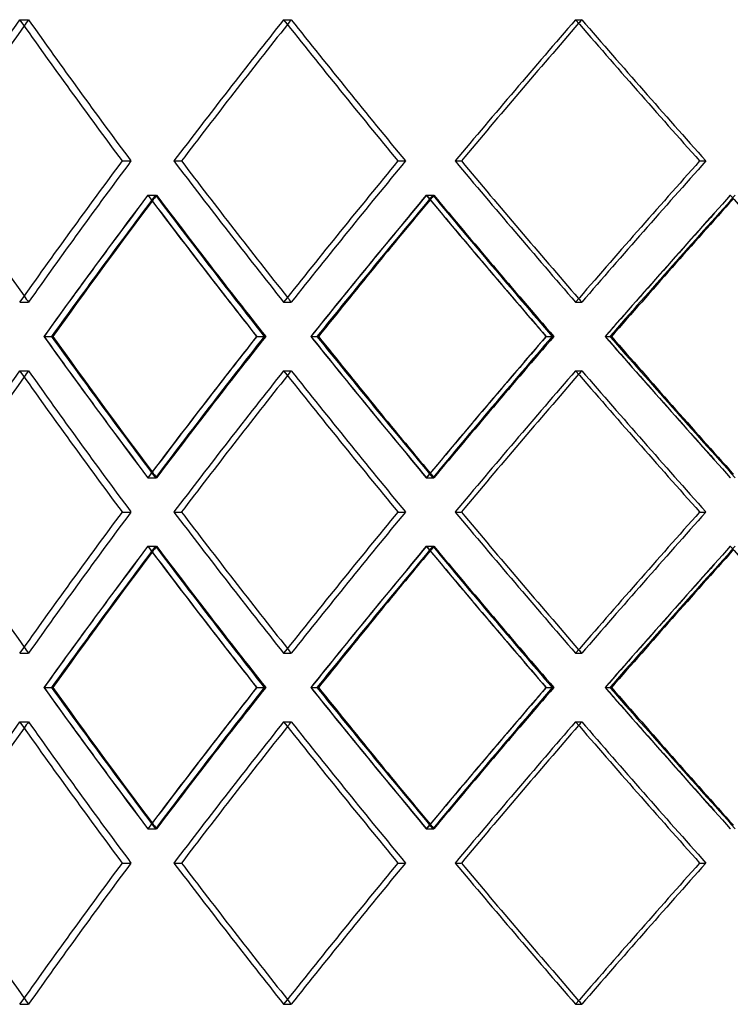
# Model space of a CAD drawing. Header units: millimetres. Extents: x -790 to 790, y -571 to 625.
# Tile 4 of 12: x -380 to -238, y -36 to 161. Entities that reach past the tile are written whole.
import ezdxf

# ---------------------------------------------------------------- set-up
doc = ezdxf.new("R2010")
doc.units = ezdxf.units.MM
doc.layers.add('HIDDEN', color=7, linetype='Continuous')
doc.layers.add('THICK', color=7, linetype='Continuous')

msp = doc.modelspace()

# ---------------------------------------------------------------- linework, layer by layer
at = {"layer": 'HIDDEN'}
for p, q in [((-380.07, 160.64), (-378.3, 160.64)), ((-380.07, 160.64), (-378.3, 160.64)), ((-327.21, 160.64), (-325.69, 160.64)), ((-327.21, 160.64), (-325.69, 160.64)), ((-268.75, 160.64), (-267.5, 160.64)), ((-268.75, 160.64), (-267.5, 160.64)), ((-359.55, 132.37), (-357.78, 132.37)), ((-359.55, 132.37), (-357.78, 132.37)), ((-349.19, 132.37), (-347.67, 132.37)), ((-304.32, 132.37), (-302.8, 132.37)), ((-304.32, 132.37), (-302.8, 132.37)), ((-292.87, 132.37), (-291.62, 132.37)), ((-243.89, 132.37), (-242.64, 132.37)), ((-243.89, 132.37), (-242.64, 132.37)), ((-354.41, 125.51), (-352.64, 125.51)), ((-354.38, 125.51), (-352.86, 125.51)), ((-298.64, 125.51), (-297.11, 125.51)), ((-298.6, 125.51), (-297.35, 125.51)), ((-380.07, 104.09), (-378.3, 104.09)), ((-380.07, 104.09), (-378.3, 104.09)), ((-327.21, 104.09), (-325.69, 104.09)), ((-327.21, 104.09), (-325.69, 104.09)), ((-268.75, 104.09), (-267.5, 104.09)), ((-268.75, 104.09), (-267.5, 104.09)), ((-375.23, 97.23), (-373.7, 97.23)), ((-332.58, 97.23), (-330.8, 97.23)), ((-332.58, 97.23), (-331.1, 97.23)), ((-321.79, 97.23), (-320.53, 97.23)), ((-274.62, 97.23), (-273.08, 97.23)), ((-274.62, 97.23), (-273.41, 97.23)), ((-262.84, 97.23), (-261.88, 97.23)), ((-380.07, 90.38), (-378.3, 90.38)), ((-380.07, 90.38), (-378.3, 90.38)), ((-327.21, 90.38), (-325.69, 90.38)), ((-327.21, 90.38), (-325.69, 90.38)), ((-268.75, 90.38), (-267.5, 90.38)), ((-268.75, 90.38), (-267.5, 90.38)), ((-354.41, 68.96), (-352.64, 68.96)), ((-354.38, 68.96), (-352.86, 68.96)), ((-298.64, 68.96), (-297.11, 68.96)), ((-298.6, 68.96), (-297.35, 68.96)), ((-359.55, 62.1), (-357.78, 62.1)), ((-359.55, 62.1), (-357.78, 62.1)), ((-349.19, 62.1), (-347.67, 62.1)), ((-304.32, 62.1), (-302.8, 62.1)), ((-304.32, 62.1), (-302.8, 62.1)), ((-292.87, 62.1), (-291.62, 62.1)), ((-243.89, 62.1), (-242.64, 62.1)), ((-243.89, 62.1), (-242.64, 62.1)), ((-354.41, 55.24), (-352.64, 55.24)), ((-354.38, 55.24), (-352.86, 55.24)), ((-298.64, 55.24), (-297.11, 55.24)), ((-298.6, 55.24), (-297.35, 55.24)), ((-380.07, 33.82), (-378.3, 33.82)), ((-380.07, 33.82), (-378.3, 33.82)), ((-327.21, 33.82), (-325.69, 33.82)), ((-327.21, 33.82), (-325.69, 33.82)), ((-268.75, 33.82), (-267.5, 33.82)), ((-268.75, 33.82), (-267.5, 33.82)), ((-375.23, 26.97), (-373.7, 26.97)), ((-332.58, 26.97), (-330.8, 26.97)), ((-332.58, 26.97), (-331.1, 26.97)), ((-321.79, 26.97), (-320.53, 26.97)), ((-274.62, 26.97), (-273.08, 26.97)), ((-274.62, 26.97), (-273.41, 26.97)), ((-262.84, 26.97), (-261.88, 26.97)), ((-380.07, 20.11), (-378.3, 20.11)), ((-380.07, 20.11), (-378.3, 20.11)), ((-327.21, 20.11), (-325.69, 20.11)), ((-327.21, 20.11), (-325.69, 20.11)), ((-268.75, 20.11), (-267.5, 20.11)), ((-268.75, 20.11), (-267.5, 20.11)), ((-354.41, -1.31), (-352.64, -1.31)), ((-354.38, -1.31), (-352.86, -1.31)), ((-298.64, -1.31), (-297.11, -1.31)), ((-298.6, -1.31), (-297.35, -1.31)), ((-359.55, -8.17), (-357.78, -8.17)), ((-359.55, -8.17), (-357.78, -8.17)), ((-349.19, -8.17), (-347.67, -8.17)), ((-304.32, -8.17), (-302.8, -8.17)), ((-304.32, -8.17), (-302.8, -8.17)), ((-292.87, -8.17), (-291.62, -8.17)), ((-243.89, -8.17), (-242.64, -8.17)), ((-243.89, -8.17), (-242.64, -8.17)), ((-380.07, -36.44), (-378.3, -36.44)), ((-380.07, -36.44), (-378.3, -36.44)), ((-327.21, -36.44), (-325.69, -36.44)), ((-327.21, -36.44), (-325.69, -36.44)), ((-268.75, -36.44), (-267.5, -36.44)), ((-268.75, -36.44), (-267.5, -36.44))]:
    msp.add_line(p, q, dxfattribs=at)
for centre, major_axis, ratio, start_param, end_param in [((0, 160.64), (-494.28, -494.28), 0.414214, -1.178097, -1.175761), ((0, 160.64), (-494.28, 494.28), 0.414214, 1.178097, 1.230978), ((0, 160.64), (-494.28, 494.28), 0.414214, 1.178097, 1.230978), ((0, 160.64), (-508.97, -508.97), 0.339454, -1.243547, -1.190913), ((0, 160.64), (-506.61, -506.61), 0.339454, -1.243547, -1.241754), ((0, 160.64), (-506.61, 506.61), 0.339454, 1.243547, 1.296428), ((0, 160.64), (-506.61, 506.61), 0.339454, 1.243547, 1.296428), ((0, 160.64), (-519.19, -519.19), 0.267949, -1.308997, -1.256362), ((0, 160.64), (-516.77, -516.77), 0.267949, -1.308997, -1.307648), ((0, 160.64), (-516.77, 516.77), 0.267949, 1.308997, 1.361878), ((0, 160.64), (-516.77, 516.77), 0.267949, 1.308997, 1.361878), ((0, 104.09), (-494.28, -494.28), 0.414214, -1.230978, -1.178097), ((0, 104.09), (-494.28, -494.28), 0.414214, -1.230978, -1.178097), ((0, 104.09), (-508.97, 508.97), 0.339454, 1.190913, 1.243547), ((0, 104.09), (-506.61, -506.61), 0.339454, -1.296428, -1.243547), ((0, 104.09), (-506.61, -506.61), 0.339454, -1.296428, -1.243547), ((0, 104.09), (-519.19, 519.19), 0.267949, 1.256362, 1.308997), ((0, 104.09), (-516.77, -516.77), 0.267949, -1.361878, -1.308997), ((0, 104.09), (-516.77, -516.77), 0.267949, -1.361878, -1.308997), ((0, 160.64), (-508.97, -508.97), 0.339454, -1.178136, -1.125297), ((0, 160.64), (-506.61, -506.61), 0.339454, -1.17783, -1.124742), ((0, 90.38), (-508.97, 508.97), 0.339454, 1.178136, 1.212539), ((0, 90.38), (-494.28, -494.28), 0.414214, -1.243814, -1.241613), ((0, 90.38), (-506.61, 506.61), 0.339454, 1.17783, 1.230733), ((0, 160.64), (-494.28, 494.28), 0.414214, 1.243814, 1.296902), ((0, 160.64), (-519.19, -519.19), 0.267949, -1.243586, -1.190747), ((0, 160.64), (-516.77, -516.77), 0.267949, -1.24328, -1.190192), ((0, 90.38), (-519.19, 519.19), 0.267949, 1.243586, 1.277989), ((0, 90.38), (-506.61, -506.61), 0.339454, -1.309264, -1.30755), ((0, 90.38), (-516.77, 516.77), 0.267949, 1.24328, 1.296183), ((0, 160.64), (-506.61, 506.61), 0.339454, 1.309264, 1.362352), ((0, 160.64), (-527.17, -527.17), 0.198912, -1.309036, -1.256197), ((0, 160.64), (-524.72, -524.72), 0.198912, -1.30873, -1.255642), ((0, 104.09), (-494.28, 494.28), 0.414214, 1.175761, 1.178097), ((0, 104.09), (-506.61, 506.61), 0.339454, 1.241754, 1.243547), ((0, 104.09), (-516.77, 516.77), 0.267949, 1.307648, 1.308997), ((0, 33.82), (-508.97, 508.97), 0.339454, 1.125297, 1.178136), ((0, 33.82), (-506.61, 506.61), 0.339454, 1.124742, 1.17783), ((0, 104.09), (-506.61, -506.61), 0.339454, -1.230733, -1.17783), ((0, 33.82), (-494.28, -494.28), 0.414214, -1.296902, -1.243814), ((0, 33.82), (-519.19, 519.19), 0.267949, 1.190747, 1.243586), ((0, 33.82), (-516.77, 516.77), 0.267949, 1.190192, 1.24328), ((0, 104.09), (-516.77, -516.77), 0.267949, -1.296183, -1.24328), ((0, 33.82), (-506.61, -506.61), 0.339454, -1.362352, -1.309264), ((0, 33.82), (-527.17, 527.17), 0.198912, 1.256197, 1.309036), ((0, 33.82), (-524.72, 524.72), 0.198912, 1.255642, 1.30873), ((0, 90.38), (-494.28, -494.28), 0.414214, -1.178097, -1.175761), ((0, 90.38), (-494.28, 494.28), 0.414214, 1.178097, 1.230978), ((0, 90.38), (-494.28, 494.28), 0.414214, 1.178097, 1.230978), ((0, 90.38), (-508.97, -508.97), 0.339454, -1.243547, -1.190913), ((0, 90.38), (-506.61, -506.61), 0.339454, -1.243547, -1.241754), ((0, 90.38), (-506.61, 506.61), 0.339454, 1.243547, 1.296428), ((0, 90.38), (-506.61, 506.61), 0.339454, 1.243547, 1.296428), ((0, 90.38), (-519.19, -519.19), 0.267949, -1.308997, -1.256362), ((0, 90.38), (-516.77, -516.77), 0.267949, -1.308997, -1.307648), ((0, 90.38), (-516.77, 516.77), 0.267949, 1.308997, 1.361878), ((0, 90.38), (-516.77, 516.77), 0.267949, 1.308997, 1.361878), ((0, 104.09), (-508.97, -508.97), 0.339454, -1.212539, -1.178136), ((0, 104.09), (-519.19, -519.19), 0.267949, -1.277989, -1.243586), ((0, 104.09), (-494.28, 494.28), 0.414214, 1.241613, 1.243814), ((0, 104.09), (-506.61, 506.61), 0.339454, 1.30755, 1.309264), ((0, 33.82), (-494.28, -494.28), 0.414214, -1.230978, -1.178097), ((0, 33.82), (-494.28, -494.28), 0.414214, -1.230978, -1.178097), ((0, 33.82), (-508.97, 508.97), 0.339454, 1.190913, 1.243547), ((0, 33.82), (-506.61, -506.61), 0.339454, -1.296428, -1.243547), ((0, 33.82), (-506.61, -506.61), 0.339454, -1.296428, -1.243547), ((0, 33.82), (-519.19, 519.19), 0.267949, 1.256362, 1.308997), ((0, 33.82), (-516.77, -516.77), 0.267949, -1.361878, -1.308997), ((0, 33.82), (-516.77, -516.77), 0.267949, -1.361878, -1.308997), ((0, 90.38), (-508.97, -508.97), 0.339454, -1.178136, -1.125297), ((0, 90.38), (-506.61, -506.61), 0.339454, -1.17783, -1.124742), ((0, 20.11), (-508.97, 508.97), 0.339454, 1.178136, 1.212539), ((0, 20.11), (-494.28, -494.28), 0.414214, -1.243814, -1.241613), ((0, 20.11), (-506.61, 506.61), 0.339454, 1.17783, 1.230733), ((0, 90.38), (-494.28, 494.28), 0.414214, 1.243814, 1.296902), ((0, 90.38), (-519.19, -519.19), 0.267949, -1.243586, -1.190747), ((0, 90.38), (-516.77, -516.77), 0.267949, -1.24328, -1.190192), ((0, 20.11), (-519.19, 519.19), 0.267949, 1.243586, 1.277989), ((0, 20.11), (-506.61, -506.61), 0.339454, -1.309264, -1.30755), ((0, 20.11), (-516.77, 516.77), 0.267949, 1.24328, 1.296183), ((0, 90.38), (-506.61, 506.61), 0.339454, 1.309264, 1.362352), ((0, 90.38), (-527.17, -527.17), 0.198912, -1.309036, -1.256197), ((0, 90.38), (-524.72, -524.72), 0.198912, -1.30873, -1.255642), ((0, 33.82), (-494.28, 494.28), 0.414214, 1.175761, 1.178097), ((0, 33.82), (-506.61, 506.61), 0.339454, 1.241754, 1.243547), ((0, 33.82), (-516.77, 516.77), 0.267949, 1.307648, 1.308997), ((0, -36.44), (-508.97, 508.97), 0.339454, 1.125297, 1.178136), ((0, -36.44), (-506.61, 506.61), 0.339454, 1.124742, 1.17783), ((0, 33.82), (-506.61, -506.61), 0.339454, -1.230733, -1.17783), ((0, -36.44), (-494.28, -494.28), 0.414214, -1.296902, -1.243814), ((0, -36.44), (-519.19, 519.19), 0.267949, 1.190747, 1.243586), ((0, -36.44), (-516.77, 516.77), 0.267949, 1.190192, 1.24328), ((0, 33.82), (-516.77, -516.77), 0.267949, -1.296183, -1.24328), ((0, -36.44), (-506.61, -506.61), 0.339454, -1.362352, -1.309264), ((0, -36.44), (-527.17, 527.17), 0.198912, 1.256197, 1.309036), ((0, -36.44), (-524.72, 524.72), 0.198912, 1.255642, 1.30873), ((0, 20.11), (-494.28, -494.28), 0.414214, -1.178097, -1.175761), ((0, 20.11), (-494.28, 494.28), 0.414214, 1.178097, 1.230978), ((0, 20.11), (-494.28, 494.28), 0.414214, 1.178097, 1.230978), ((0, 20.11), (-508.97, -508.97), 0.339454, -1.243547, -1.190913), ((0, 20.11), (-506.61, -506.61), 0.339454, -1.243547, -1.241754), ((0, 20.11), (-506.61, 506.61), 0.339454, 1.243547, 1.296428), ((0, 20.11), (-506.61, 506.61), 0.339454, 1.243547, 1.296428), ((0, 20.11), (-519.19, -519.19), 0.267949, -1.308997, -1.256362), ((0, 20.11), (-516.77, -516.77), 0.267949, -1.308997, -1.307648), ((0, 20.11), (-516.77, 516.77), 0.267949, 1.308997, 1.361878), ((0, 20.11), (-516.77, 516.77), 0.267949, 1.308997, 1.361878), ((0, 33.82), (-508.97, -508.97), 0.339454, -1.212539, -1.178136), ((0, 33.82), (-519.19, -519.19), 0.267949, -1.277989, -1.243586), ((0, 33.82), (-494.28, 494.28), 0.414214, 1.241613, 1.243814), ((0, 33.82), (-506.61, 506.61), 0.339454, 1.30755, 1.309264), ((0, -36.44), (-494.28, -494.28), 0.414214, -1.230978, -1.178097), ((0, -36.44), (-494.28, -494.28), 0.414214, -1.230978, -1.178097), ((0, -36.44), (-508.97, 508.97), 0.339454, 1.190913, 1.243547), ((0, -36.44), (-506.61, -506.61), 0.339454, -1.296428, -1.243547), ((0, -36.44), (-506.61, -506.61), 0.339454, -1.296428, -1.243547), ((0, -36.44), (-519.19, 519.19), 0.267949, 1.256362, 1.308997), ((0, -36.44), (-516.77, -516.77), 0.267949, -1.361878, -1.308997), ((0, -36.44), (-516.77, -516.77), 0.267949, -1.361878, -1.308997), ((0, -36.44), (-494.28, 494.28), 0.414214, 1.175761, 1.178097), ((0, -36.44), (-506.61, 506.61), 0.339454, 1.241754, 1.243547), ((0, -36.44), (-516.77, 516.77), 0.267949, 1.307648, 1.308997)]:
    msp.add_ellipse(centre, major_axis=major_axis, ratio=ratio, start_param=start_param, end_param=end_param, dxfattribs=at)
at = {"layer": 'THICK'}
for p, q in [((-349.19, 132.37), (-347.67, 132.37)), ((-292.87, 132.37), (-291.62, 132.37)), ((-375.19, 97.23), (-373.42, 97.23)), ((-332.62, 97.23), (-332.58, 97.23)), ((-321.74, 97.23), (-320.22, 97.23)), ((-274.67, 97.23), (-274.62, 97.23)), ((-262.79, 97.23), (-261.54, 97.23)), ((-349.19, 62.1), (-347.67, 62.1)), ((-292.87, 62.1), (-291.62, 62.1)), ((-375.19, 26.97), (-373.42, 26.97)), ((-332.62, 26.97), (-332.58, 26.97)), ((-321.74, 26.97), (-320.22, 26.97)), ((-274.67, 26.97), (-274.62, 26.97)), ((-262.79, 26.97), (-261.54, 26.97)), ((-349.19, -8.17), (-347.67, -8.17)), ((-292.87, -8.17), (-291.62, -8.17))]:
    msp.add_line(p, q, dxfattribs=at)
for centre, major_axis, ratio, start_param, end_param in [((0, 160.64), (-496.59, -496.59), 0.414214, -1.178097, -1.125463), ((0, 160.64), (-496.59, 496.59), 0.414214, 1.178097, 1.230732), ((0, 160.64), (-508.97, -508.97), 0.339454, -1.243547, -1.190913), ((0, 160.64), (-506.61, -506.61), 0.339454, -1.241754, -1.190666), ((0, 160.64), (-508.97, 508.97), 0.339454, 1.243547, 1.296182), ((0, 160.64), (-519.19, -519.19), 0.267949, -1.308997, -1.256362), ((0, 160.64), (-516.77, -516.77), 0.267949, -1.307648, -1.256116), ((0, 160.64), (-519.19, 519.19), 0.267949, 1.308997, 1.361631), ((0, 160.64), (-494.28, -494.28), 0.414214, -1.175761, -1.125217), ((0, 104.09), (-494.28, 494.28), 0.414214, 1.125217, 1.175761), ((0, 104.09), (-496.59, -496.59), 0.414214, -1.230732, -1.178097), ((0, 104.09), (-508.97, 508.97), 0.339454, 1.190913, 1.243547), ((0, 104.09), (-506.61, 506.61), 0.339454, 1.190666, 1.241754), ((0, 104.09), (-508.97, -508.97), 0.339454, -1.296182, -1.243547), ((0, 104.09), (-519.19, 519.19), 0.267949, 1.256362, 1.308997), ((0, 104.09), (-516.77, 516.77), 0.267949, 1.256116, 1.307648), ((0, 104.09), (-519.19, -519.19), 0.267949, -1.361631, -1.308997), ((0, 90.38), (-496.59, -496.59), 0.414214, -1.243508, -1.190852), ((0, 90.38), (-494.28, -494.28), 0.414214, -1.241613, -1.190911), ((0, 160.64), (-496.59, 496.59), 0.414214, 1.243508, 1.296347), ((0, 90.38), (-508.97, -508.97), 0.339454, -1.308958, -1.256302), ((0, 90.38), (-506.61, -506.61), 0.339454, -1.30755, -1.256361), ((0, 160.64), (-508.97, 508.97), 0.339454, 1.308958, 1.361797), ((0, 90.38), (-519.19, -519.19), 0.267949, -1.374408, -1.321751), ((0, 90.38), (-516.77, -516.77), 0.267949, -1.373409, -1.321811), ((0, 160.64), (-519.19, 519.19), 0.267949, 1.374408, 1.427247), ((0, 90.38), (-508.97, 508.97), 0.339454, 1.212539, 1.230793), ((0, 90.38), (-519.19, 519.19), 0.267949, 1.277989, 1.296242), ((0, 104.09), (-496.59, 496.59), 0.414214, 1.190852, 1.243508), ((0, 104.09), (-494.28, 494.28), 0.414214, 1.190911, 1.241613), ((0, 33.82), (-496.59, -496.59), 0.414214, -1.296347, -1.243508), ((0, 104.09), (-508.97, -508.97), 0.339454, -1.230793, -1.212539), ((0, 104.09), (-508.97, 508.97), 0.339454, 1.256302, 1.308958), ((0, 104.09), (-506.61, 506.61), 0.339454, 1.256361, 1.30755), ((0, 33.82), (-508.97, -508.97), 0.339454, -1.361797, -1.308958), ((0, 104.09), (-519.19, -519.19), 0.267949, -1.296242, -1.277989), ((0, 104.09), (-519.19, 519.19), 0.267949, 1.321751, 1.374408), ((0, 104.09), (-516.77, 516.77), 0.267949, 1.321811, 1.373409), ((0, 90.38), (-496.59, -496.59), 0.414214, -1.178097, -1.125463), ((0, 90.38), (-494.28, -494.28), 0.414214, -1.175761, -1.125217), ((0, 90.38), (-496.59, 496.59), 0.414214, 1.178097, 1.230732), ((0, 90.38), (-508.97, -508.97), 0.339454, -1.243547, -1.190913), ((0, 90.38), (-506.61, -506.61), 0.339454, -1.241754, -1.190666), ((0, 90.38), (-508.97, 508.97), 0.339454, 1.243547, 1.296182), ((0, 90.38), (-519.19, -519.19), 0.267949, -1.308997, -1.256362), ((0, 90.38), (-516.77, -516.77), 0.267949, -1.307648, -1.256116), ((0, 90.38), (-519.19, 519.19), 0.267949, 1.308997, 1.361631), ((0, 33.82), (-494.28, 494.28), 0.414214, 1.125217, 1.175761), ((0, 33.82), (-496.59, -496.59), 0.414214, -1.230732, -1.178097), ((0, 33.82), (-508.97, 508.97), 0.339454, 1.190913, 1.243547), ((0, 33.82), (-506.61, 506.61), 0.339454, 1.190666, 1.241754), ((0, 33.82), (-508.97, -508.97), 0.339454, -1.296182, -1.243547), ((0, 33.82), (-519.19, 519.19), 0.267949, 1.256362, 1.308997), ((0, 33.82), (-516.77, 516.77), 0.267949, 1.256116, 1.307648), ((0, 33.82), (-519.19, -519.19), 0.267949, -1.361631, -1.308997), ((0, 20.11), (-496.59, -496.59), 0.414214, -1.243508, -1.190852), ((0, 90.38), (-496.59, 496.59), 0.414214, 1.243508, 1.296347), ((0, 20.11), (-508.97, -508.97), 0.339454, -1.308958, -1.256302), ((0, 90.38), (-508.97, 508.97), 0.339454, 1.308958, 1.361797), ((0, 20.11), (-519.19, -519.19), 0.267949, -1.374408, -1.321751), ((0, 90.38), (-519.19, 519.19), 0.267949, 1.374408, 1.427247), ((0, 20.11), (-494.28, -494.28), 0.414214, -1.241613, -1.190911), ((0, 20.11), (-506.61, -506.61), 0.339454, -1.30755, -1.256361), ((0, 20.11), (-516.77, -516.77), 0.267949, -1.373409, -1.321811), ((0, 20.11), (-508.97, 508.97), 0.339454, 1.212539, 1.230793), ((0, 20.11), (-519.19, 519.19), 0.267949, 1.277989, 1.296242), ((0, 33.82), (-496.59, 496.59), 0.414214, 1.190852, 1.243508), ((0, 33.82), (-494.28, 494.28), 0.414214, 1.190911, 1.241613), ((0, -36.44), (-496.59, -496.59), 0.414214, -1.296347, -1.243508), ((0, 33.82), (-508.97, -508.97), 0.339454, -1.230793, -1.212539), ((0, 33.82), (-508.97, 508.97), 0.339454, 1.256302, 1.308958), ((0, 33.82), (-506.61, 506.61), 0.339454, 1.256361, 1.30755), ((0, -36.44), (-508.97, -508.97), 0.339454, -1.361797, -1.308958), ((0, 33.82), (-519.19, -519.19), 0.267949, -1.296242, -1.277989), ((0, 33.82), (-519.19, 519.19), 0.267949, 1.321751, 1.374408), ((0, 33.82), (-516.77, 516.77), 0.267949, 1.321811, 1.373409), ((0, 20.11), (-496.59, -496.59), 0.414214, -1.178097, -1.125463), ((0, 20.11), (-496.59, 496.59), 0.414214, 1.178097, 1.230732), ((0, 20.11), (-508.97, -508.97), 0.339454, -1.243547, -1.190913), ((0, 20.11), (-508.97, 508.97), 0.339454, 1.243547, 1.296182), ((0, 20.11), (-519.19, -519.19), 0.267949, -1.308997, -1.256362), ((0, 20.11), (-519.19, 519.19), 0.267949, 1.308997, 1.361631), ((0, 20.11), (-494.28, -494.28), 0.414214, -1.175761, -1.125217), ((0, 20.11), (-506.61, -506.61), 0.339454, -1.241754, -1.190666), ((0, 20.11), (-516.77, -516.77), 0.267949, -1.307648, -1.256116), ((0, -36.44), (-494.28, 494.28), 0.414214, 1.125217, 1.175761), ((0, -36.44), (-496.59, -496.59), 0.414214, -1.230732, -1.178097), ((0, -36.44), (-508.97, 508.97), 0.339454, 1.190913, 1.243547), ((0, -36.44), (-506.61, 506.61), 0.339454, 1.190666, 1.241754), ((0, -36.44), (-508.97, -508.97), 0.339454, -1.296182, -1.243547), ((0, -36.44), (-519.19, 519.19), 0.267949, 1.256362, 1.308997), ((0, -36.44), (-516.77, 516.77), 0.267949, 1.256116, 1.307648), ((0, -36.44), (-519.19, -519.19), 0.267949, -1.361631, -1.308997)]:
    msp.add_ellipse(centre, major_axis=major_axis, ratio=ratio, start_param=start_param, end_param=end_param, dxfattribs=at)

doc.saveas('drawing.dxf')
